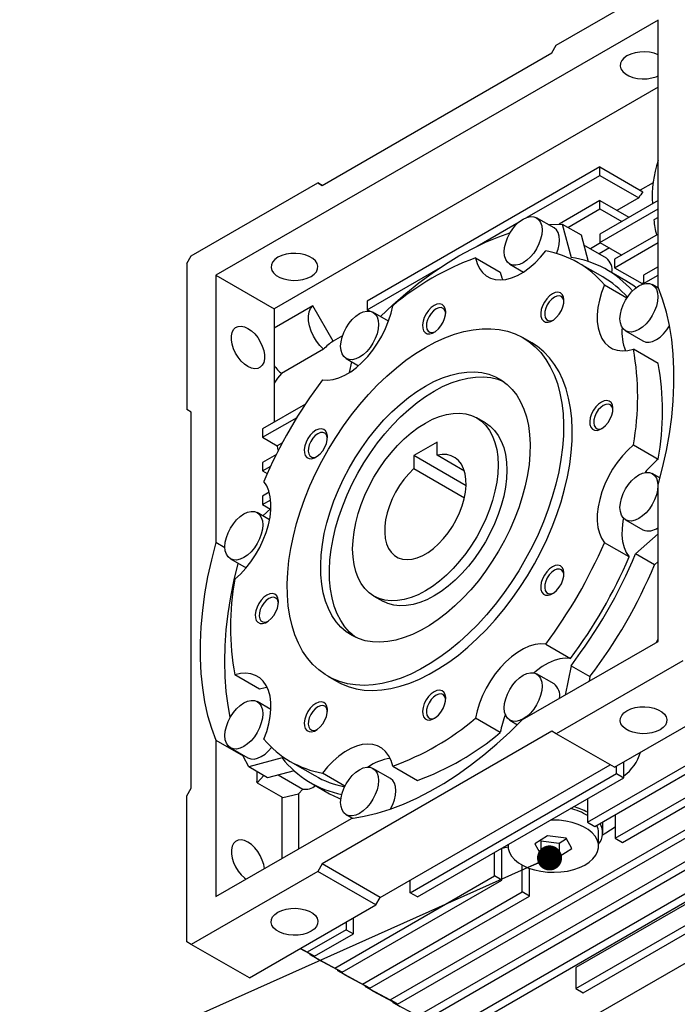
# Model space of a CAD drawing. Header units: millimetres. Extents: x 38 to 1638, y 38 to 1257.
# Tile 9 of 11: x 1340 to 1500, y 898 to 1137. Entities that reach past the tile are written whole.
import ezdxf

# ---------------------------------------------------------------- set-up
doc = ezdxf.new("R2010")
doc.units = ezdxf.units.MM
doc.header["$LTSCALE"] = 6
doc.linetypes.add('SLD-Solid', pattern=[0])
doc.layers.add('TEXT', color=140, linetype='SLD-Solid', lineweight=25)
doc.styles.get("Standard").update_dxf_attribs({"font": 'VERDANA.TTF'})
doc.dimstyles.new('SLDDIMSTYLE0', dxfattribs={"dimtxt": 0.18, "dimasz": 6.096, "dimexe": 0, "dimexo": 0.0625, "dimgap": 0, "dimtad": 0, "dimtih": 1, "dimtoh": 1, "dimdec": 0, "dimrnd": 1e-09, "dimzin": 0, "dimdsep": 46, "dimtxsty": 'Standard', "dimblk1": 'DOT', "dimblk2": 'DOT', "dimsah": 1, "dimcen": 0.09, "dimadec": 0, "dimazin": 0, "dimtfac": 6.096, "dimtdec": 0, "dimtofl": 0, "dimtmove": 0, "dimatfit": 3, "dimldrblk": 'DOT', "dimfxl": 0, "dimfrac": 2, "dimtolj": 1, "dimtzin": 0, "dimarcsym": 0})

# ---------------------------------------------------------------- blocks, each defined once
blk = doc.blocks.new('_Dot')
at = {"color": 0, "linetype": 'ByBlock', "lineweight": -2}
blk.add_line((-0.5, 0), (-1, 0), dxfattribs=at)
at = {"color": 0, "linetype": 'ByBlock', "const_width": 0.5}
blk.add_lwpolyline([(-0.25, 0, 1), (0.25, 0, 1)], format="xyb", close=True, dxfattribs=at)

msp = doc.modelspace()

# ---------------------------------------------------------------- linework, layer by layer
for p, q in [((1470.703, 1130.818), (1501.462, 1148.575)), ((1495.451, 1136.94), (1387.971, 1074.893)), ((1495.451, 1071.969), (1495.451, 1136.94)), ((1469.642, 1128.981), (1470.703, 1130.818)), ((1413.78, 1096.733), (1469.642, 1128.981)), ((1495.451, 1120.612), (1402.113, 1066.729)), ((1481.309, 1101.22), (1424.741, 1068.563)), ((1481.309, 1099.178), (1481.309, 1101.22)), ((1481.309, 1101.22), (1491.762, 1095.186)), ((1463.651, 1088.985), (1481.309, 1099.178)), ((1481.309, 1099.178), (1490.74, 1093.734)), ((1381.961, 1079.589), (1412.72, 1097.345)), ((1412.72, 1097.345), (1413.78, 1096.733)), ((1413.781, 1096.733), (1412.72, 1097.345)), ((1494.244, 1097.389), (1491.095, 1095.571)), ((1481.309, 1093.054), (1471.381, 1087.323)), ((1481.309, 1091.013), (1481.309, 1093.054)), ((1481.309, 1093.054), (1488.381, 1088.972)), ((1495.451, 1093.053), (1481.309, 1084.889)), ((1490.74, 1093.734), (1485.435, 1090.672)), ((1473.534, 1086.524), (1481.309, 1091.013)), ((1481.309, 1091.013), (1486.613, 1087.951)), ((1481.309, 1082.847), (1495.451, 1091.012)), ((1451.485, 1081.961), (1461.67, 1087.841)), ((1470.153, 1086.41), (1465.911, 1088.859)), ((1472.124, 1087.338), (1474.294, 1079.239)), ((1472.124, 1087.338), (1476.72, 1084.685)), ((1495.451, 1088.956), (1494.403, 1088.351)), ((1476.72, 1084.685), (1478.445, 1078.246)), ((1481.309, 1084.889), (1481.309, 1082.847)), ((1495.451, 1084.888), (1484.845, 1078.764)), ((1482.881, 1079.063), (1477.375, 1082.241)), ((1481.474, 1082.752), (1478.982, 1081.313)), ((1481.309, 1082.847), (1486.613, 1079.785)), ((1484.845, 1076.723), (1495.451, 1082.846)), ((1483.607, 1081.521), (1481.114, 1080.082)), ((1380.9, 1077.751), (1381.961, 1079.589)), ((1380.9, 1077.751), (1380.9, 1042.232)), ((1451.075, 1079.098), (1457.086, 1075.628)), ((1459.411, 1077.601), (1462.75, 1075.673)), ((1482.012, 1074.475), (1476.001, 1077.945)), ((1484.845, 1078.764), (1484.845, 1076.723)), ((1387.971, 1074.893), (1387.971, 1009.922)), ((1387.971, 1074.893), (1402.113, 1066.729)), ((1424.741, 1066.522), (1442.544, 1076.8)), ((1487.608, 1073.554), (1483.012, 1076.207)), ((1484.845, 1076.723), (1491.562, 1072.845)), ((1495.451, 1076.926), (1491.916, 1074.885)), ((1491.916, 1072.844), (1495.451, 1074.885)), ((1491.916, 1074.885), (1491.916, 1072.844)), ((1482.393, 1072.563), (1487.869, 1069.402)), ((1491.916, 1073.049), (1491.562, 1072.845)), ((1491.916, 1072.844), (1491.986, 1072.803)), ((1495.543, 1071.748), (1494.038, 1072.617)), ((1424.741, 1068.563), (1424.741, 1066.522)), ((1411.505, 1067.48), (1402.113, 1062.058)), ((1402.113, 1066.729), (1402.113, 1039.17)), ((1416.486, 1058.853), (1411.505, 1067.48)), ((1425.353, 1066.169), (1424.741, 1066.522)), ((1429.922, 1063.709), (1426.133, 1065.896)), ((1487.538, 1061.358), (1491.781, 1058.909)), ((1418.732, 1060.149), (1416.486, 1058.853)), ((1464.752, 1058.459), (1462.631, 1059.684)), ((1414.124, 1056.9), (1403.871, 1050.981)), ((1495.477, 1053.458), (1489.466, 1056.928)), ((1419.633, 1054.637), (1422.65, 1052.896)), ((1420.453, 1051.251), (1420.986, 1053.856)), ((1381.961, 1041.619), (1380.9, 1042.232)), ((1381.961, 950.167), (1381.961, 1041.619)), ((1409.726, 1043.565), (1399.285, 1037.537)), ((1399.285, 1035.496), (1407.675, 1040.339)), ((1453.503, 1038.973), (1451.382, 1040.197)), ((1399.285, 1037.537), (1399.285, 1035.496)), ((1399.285, 1035.496), (1402.859, 1033.433)), ((1404.131, 1034.167), (1402.859, 1033.433)), ((1441.711, 1034.305), (1436.054, 1031.04)), ((1441.711, 1031.134), (1441.711, 1034.305)), ((1489.466, 1033.668), (1495.477, 1030.199)), ((1402.652, 1031.316), (1399.285, 1029.372)), ((1399.285, 1029.372), (1399.285, 1027.33)), ((1436.054, 1031.04), (1436.054, 1027.868)), ((1448.771, 1023.699), (1436.054, 1031.04)), ((1448.369, 1027.291), (1441.711, 1031.134)), ((1399.285, 1027.33), (1401.276, 1028.48)), ((1399.285, 1027.33), (1400.442, 1026.663)), ((1436.054, 1027.868), (1448.37, 1020.759)), ((1495.914, 1025.599), (1494.038, 1026.683)), ((1495.451, 985.88), (1495.451, 1023.904)), ((1400.925, 1022.153), (1399.285, 1021.206)), ((1399.285, 1021.206), (1399.285, 1019.165)), ((1399.285, 1019.165), (1401.281, 1020.318)), ((1399.285, 1019.165), (1401.22, 1018.048)), ((1399.359, 1016.397), (1401.348, 1018.161)), ((1401.022, 1015.437), (1398.005, 1017.178)), ((1487.538, 1015.424), (1491.781, 1012.975)), ((1495.451, 1011.999), (1490.001, 1007.166)), ((1390.164, 1008.656), (1387.971, 1009.922)), ((1488.404, 1006.398), (1482.393, 1009.867)), ((1391.506, 1005.92), (1395.295, 1003.732)), ((1494.597, 1004.513), (1490.001, 1007.166)), ((1495.451, 1005.27), (1494.597, 1004.513)), ((1426.384, 996.895), (1428.505, 995.67)), ((1462.523, 966.871), (1495.451, 985.88)), ((1468.15, 985.198), (1474.161, 981.728)), ((1501.462, 981.184), (1470.703, 963.427)), ((1474.294, 979.961), (1472.833, 972.823)), ((1474.294, 979.961), (1478.89, 977.307)), ((1398.552, 974.245), (1392.542, 977.715)), ((1415.135, 977.409), (1417.256, 976.184)), ((1470.153, 975.516), (1465.911, 977.965)), ((1478.89, 977.307), (1478.661, 976.187)), ((1484.845, 955.263), (1515.604, 973.02)), ((1401.344, 969.317), (1398.005, 971.244)), ((1457.086, 963.704), (1451.075, 967.173)), ((1459.411, 966.706), (1461.287, 965.623)), ((1469.642, 964.04), (1413.78, 931.792)), ((1470.703, 963.427), (1469.642, 964.04)), ((1484.845, 955.263), (1470.703, 963.427)), ((1478.304, 941.895), (1517.086, 964.284)), ((1480.072, 940.875), (1518.854, 963.263)), ((1387.971, 961.857), (1387.971, 923.833)), ((1387.971, 961.857), (1394.554, 958.057)), ((1391.506, 959.986), (1395.749, 957.536)), ((1485.021, 938.017), (1523.804, 960.406)), ((1486.789, 936.997), (1525.572, 959.385)), ((1404.028, 957.535), (1395.93, 955.366)), ((1400.526, 952.713), (1395.93, 955.366)), ((1406.007, 956.698), (1412.017, 953.228)), ((1427.923, 923.628), (1483.784, 955.876)), ((1430.329, 898.688), (1530.521, 956.528)), ((1430.933, 955.545), (1436.943, 952.076)), ((1432.097, 897.668), (1532.289, 955.507)), ((1485.375, 953.733), (1485.375, 955.569)), ((1487.143, 952.712), (1487.143, 956.59)), ((1397.871, 954.246), (1397.871, 951.828)), ((1399.627, 953.231), (1398.009, 951.523)), ((1406.962, 954.437), (1400.526, 952.713)), ((1403.107, 953.404), (1409.095, 949.947)), ((1419.333, 950.695), (1413.858, 953.856)), ((1430.375, 952.552), (1426.133, 955.001)), ((1435.17, 924.75), (1485.375, 953.733)), ((1485.375, 953.733), (1487.143, 952.712)), ((1398.009, 951.523), (1397.871, 951.828)), ((1398.009, 951.523), (1404.27, 947.908)), ((1411.017, 951.496), (1415.614, 948.843)), ((1436.938, 923.73), (1487.143, 952.712)), ((1437.047, 894.81), (1537.239, 952.65)), ((1438.815, 893.79), (1539.007, 951.629)), ((1380.9, 948.33), (1381.961, 950.167)), ((1380.9, 912.81), (1380.9, 948.33)), ((1403.994, 948.067), (1403.994, 933.083)), ((1404.27, 947.908), (1408.01, 948.802)), ((1409.095, 949.947), (1408.01, 948.802)), ((1408.01, 948.802), (1408.01, 935.401)), ((1443.764, 890.932), (1543.956, 948.772)), ((1445.532, 889.912), (1545.724, 947.751)), ((1478.304, 947.61), (1478.304, 941.895)), ((1419.633, 943.743), (1421.138, 942.874)), ((1485.021, 943.732), (1485.021, 938.017)), ((1387.971, 923.833), (1420.9, 942.842)), ((1478.304, 941.895), (1480.072, 940.875)), ((1481.995, 939.345), (1481.995, 941.985)), ((1468.556, 938.612), (1465.475, 936.626)), ((1473.077, 938.065), (1468.556, 938.612)), ((1480.995, 936.079), (1480.995, 939.345)), ((1458.995, 936.463), (1458.995, 936.079)), ((1465.475, 936.626), (1466.914, 934.092)), ((1466.833, 937.501), (1466.914, 937.358)), ((1466.914, 937.358), (1471.435, 936.811)), ((1466.914, 937.358), (1466.914, 934.092)), ((1471.435, 936.811), (1473.158, 937.922)), ((1471.435, 936.811), (1471.435, 933.545)), ((1474.516, 935.531), (1473.077, 938.065)), ((1485.021, 938.017), (1486.789, 936.997)), ((1455.677, 928.833), (1455.677, 934.547)), ((1457.444, 935.588), (1459, 935.889)), ((1457.444, 927.812), (1457.444, 935.568)), ((1466.914, 934.092), (1471.435, 933.545)), ((1471.435, 933.545), (1474.516, 935.531)), ((1525.68, 935.569), (1475.476, 906.586)), ((1413.78, 931.792), (1412.72, 929.955)), ((1427.923, 923.628), (1413.78, 931.792)), ((1462.394, 924.955), (1462.394, 931.488)), ((1412.72, 929.955), (1381.961, 912.198)), ((1426.862, 921.79), (1412.72, 929.955)), ((1416.894, 906.444), (1455.677, 928.833)), ((1457.444, 927.812), (1455.677, 928.833)), ((1464.162, 923.934), (1464.162, 930.695)), ((1475.476, 901.483), (1525.68, 930.465)), ((1477.243, 900.462), (1527.448, 929.445)), ((1418.662, 905.423), (1457.444, 927.812)), ((1435.17, 924.75), (1435.17, 927.812)), ((1478.834, 894.237), (1534.696, 926.485)), ((1423.612, 902.566), (1462.394, 924.955)), ((1436.938, 923.73), (1435.17, 924.75)), ((1464.162, 923.934), (1462.394, 924.955)), ((1396.103, 904.034), (1426.862, 921.79)), ((1425.379, 901.545), (1464.162, 923.934)), ((1426.862, 921.79), (1427.923, 923.628)), ((1419.614, 917.606), (1419.614, 915.77)), ((1421.382, 914.749), (1421.382, 918.627)), ((1419.614, 915.77), (1410.177, 910.322)), ((1411.944, 909.301), (1421.382, 914.749)), ((1419.614, 915.77), (1421.382, 914.749)), ((1381.961, 912.198), (1380.9, 912.81)), ((1396.103, 904.034), (1381.961, 912.198)), ((1408.467, 911.172), (1411.944, 909.301)), ((1410.177, 910.322), (1408.53, 911.208)), ((1411.944, 909.301), (1410.177, 910.322)), ((1410.822, 909.905), (1410.828, 909.707)), ((1410.828, 909.707), (1416.894, 906.444)), ((1412.595, 908.686), (1410.828, 909.707)), ((1412.595, 908.686), (1418.662, 905.423)), ((1418.662, 905.423), (1416.894, 906.444)), ((1417.539, 906.027), (1417.545, 905.829)), ((1417.545, 905.829), (1423.612, 902.566)), ((1419.313, 904.808), (1417.545, 905.829)), ((1475.476, 906.586), (1475.476, 901.483)), ((1419.313, 904.808), (1425.379, 901.545)), ((1425.379, 901.545), (1423.612, 902.566)), ((1424.257, 902.149), (1424.263, 901.951)), ((1424.263, 901.951), (1430.329, 898.688)), ((1426.03, 900.93), (1424.263, 901.951)), ((1426.03, 900.93), (1432.097, 897.668)), ((1475.476, 901.483), (1477.243, 900.462)), ((1432.097, 897.668), (1430.329, 898.688)), ((1430.974, 898.271), (1430.98, 898.073)), ((1430.98, 898.073), (1437.047, 894.81)), ((1432.748, 897.053), (1430.98, 898.073))]:
    msp.add_line(p, q)
at = {"flags": 128}
for points in [[(1495.451, 1128.492), (1494.499, 1128.845), (1493.388, 1129.091), (1492.214, 1129.199), (1491.026, 1129.163), (1489.877, 1128.985), (1488.817, 1128.673), (1487.892, 1128.241), (1487.144, 1127.707), (1486.604, 1127.096), (1486.296, 1126.432), (1486.234, 1125.746), (1486.42, 1125.068), (1486.846, 1124.427), (1487.494, 1123.851), (1488.335, 1123.366), (1489.333, 1122.992), (1490.443, 1122.746), (1491.618, 1122.638), (1492.806, 1122.674), (1493.955, 1122.852), (1495.015, 1123.164), (1495.451, 1123.345)], [(1462.661, 1088.538), (1463.557, 1088.953), (1464.42, 1089.149), (1465.214, 1089.117), (1465.911, 1088.859), (1466.482, 1088.385), (1466.907, 1087.713), (1467.169, 1086.868), (1467.257, 1085.883), (1467.169, 1084.797), (1466.907, 1083.65), (1466.482, 1082.488), (1465.911, 1081.353), (1465.214, 1080.291), (1464.42, 1079.342), (1463.557, 1078.542), (1462.661, 1077.923), (1461.764, 1077.507), (1460.902, 1077.311), (1460.107, 1077.343), (1459.411, 1077.601), (1458.839, 1078.075), (1458.414, 1078.748), (1458.153, 1079.592), (1458.065, 1080.577), (1458.153, 1081.663), (1458.414, 1082.81), (1458.839, 1083.973), (1459.411, 1085.107), (1460.107, 1086.169), (1460.902, 1087.118), (1461.764, 1087.918), (1462.661, 1088.538)], [(1468.853, 1087.161), (1469.167, 1087.19), (1472.124, 1087.338)], [(1427.992, 1064.823), (1430.982, 1067.667), (1434.125, 1070.435), (1437.31, 1073.019), (1440.527, 1075.41), (1443.766, 1077.601), (1447.014, 1079.583), (1450.263, 1081.352), (1453.501, 1082.9), (1456.719, 1084.223), (1459.45, 1085.175)], [(1470.781, 1080.17), (1471.15, 1081.201), (1471.411, 1082.348), (1471.5, 1083.434), (1471.411, 1084.419), (1471.15, 1085.263), (1470.725, 1085.936), (1470.153, 1086.41), (1470.153, 1086.41)], [(1411.086, 1074.611), (1411.835, 1075.145), (1412.375, 1075.757), (1412.683, 1076.42), (1412.745, 1077.106), (1412.559, 1077.784), (1412.133, 1078.425), (1411.485, 1079.001), (1410.644, 1079.487), (1409.646, 1079.861), (1408.536, 1080.107), (1407.361, 1080.214), (1406.173, 1080.178), (1405.024, 1080), (1403.964, 1079.689), (1403.039, 1079.257), (1402.291, 1078.723), (1401.751, 1078.111), (1401.443, 1077.448), (1401.381, 1076.762), (1401.567, 1076.084), (1401.993, 1075.443), (1402.641, 1074.867), (1403.482, 1074.381), (1404.48, 1074.007), (1405.59, 1073.761), (1406.765, 1073.654), (1407.953, 1073.69), (1409.102, 1073.867), (1410.162, 1074.179), (1411.086, 1074.611)], [(1451.075, 1079.098), (1451.482, 1077.736), (1452.061, 1076.547), (1452.803, 1075.548), (1453.695, 1074.758), (1454.725, 1074.188), (1455.874, 1073.848), (1457.124, 1073.742), (1458.456, 1073.874), (1459.846, 1074.241), (1461.273, 1074.836), (1462.714, 1075.651), (1464.145, 1076.671), (1465.543, 1077.881), (1466.886, 1079.261), (1468.15, 1080.788)], [(1457.086, 1075.628), (1457.492, 1074.266), (1457.702, 1073.771)], [(1482.393, 1072.563), (1481.703, 1070.704), (1481.18, 1068.851), (1480.831, 1067.036), (1480.662, 1065.286), (1480.677, 1063.631), (1480.875, 1062.097), (1481.253, 1060.709), (1481.804, 1059.49), (1482.521, 1058.46), (1483.39, 1057.635), (1484.398, 1057.028), (1485.529, 1056.65), (1486.764, 1056.506), (1488.084, 1056.599), (1489.466, 1056.928)], [(1490.788, 1072.295), (1491.685, 1072.71), (1492.547, 1072.906), (1493.342, 1072.874), (1494.038, 1072.616), (1494.61, 1072.142), (1495.034, 1071.47), (1495.296, 1070.625), (1495.384, 1069.641), (1495.296, 1068.554), (1495.034, 1067.408), (1494.61, 1066.245), (1494.038, 1065.111), (1493.342, 1064.048), (1492.547, 1063.099), (1491.685, 1062.299), (1490.788, 1061.68), (1489.891, 1061.264), (1489.029, 1061.068), (1488.235, 1061.1), (1487.538, 1061.358), (1486.966, 1061.832), (1486.542, 1062.505), (1486.28, 1063.35), (1486.192, 1064.334), (1486.28, 1065.42), (1486.542, 1066.567), (1486.966, 1067.73), (1487.538, 1068.864), (1488.235, 1069.926), (1489.029, 1070.875), (1489.891, 1071.675), (1490.788, 1072.295)], [(1490.142, 1071.869), (1489.535, 1072.316), (1487.611, 1073.552), (1487.608, 1073.554)], [(1469.754, 1070.384), (1469.051, 1069.876), (1468.391, 1069.194), (1467.818, 1068.381), (1467.366, 1067.49), (1467.064, 1066.574), (1466.931, 1065.694), (1466.976, 1064.902), (1467.195, 1064.25), (1467.575, 1063.778), (1468.092, 1063.516), (1468.713, 1063.48), (1469.4, 1063.673), (1470.109, 1064.082), (1470.795, 1064.682), (1471.417, 1065.435), (1471.933, 1066.294), (1472.313, 1067.205), (1472.532, 1068.11), (1472.577, 1068.953), (1472.444, 1069.68), (1472.142, 1070.247), (1471.69, 1070.617), (1471.117, 1070.767), (1470.457, 1070.688), (1469.754, 1070.384)], [(1495.451, 1023.904), (1496.547, 1028.101), (1497.465, 1032.262), (1498.204, 1036.373), (1498.759, 1040.421), (1499.131, 1044.394), (1499.317, 1048.277), (1499.317, 1052.06), (1499.131, 1055.729), (1498.759, 1059.272), (1498.204, 1062.678), (1497.465, 1065.937), (1496.547, 1069.037), (1495.451, 1071.969)], [(1441.004, 1067.539), (1440.301, 1067.03), (1439.641, 1066.348), (1439.068, 1065.536), (1438.616, 1064.644), (1438.314, 1063.729), (1438.181, 1062.848), (1438.226, 1062.057), (1438.445, 1061.405), (1438.825, 1060.933), (1439.342, 1060.671), (1439.963, 1060.635), (1440.65, 1060.828), (1441.359, 1061.237), (1442.045, 1061.837), (1442.667, 1062.59), (1443.183, 1063.449), (1443.563, 1064.359), (1443.782, 1065.265), (1443.827, 1066.107), (1443.694, 1066.835), (1443.392, 1067.401), (1442.94, 1067.771), (1442.367, 1067.921), (1441.707, 1067.842), (1441.004, 1067.539)], [(1470.232, 1069.556), (1469.598, 1069.089), (1469.011, 1068.456), (1468.515, 1067.703), (1468.146, 1066.886), (1467.931, 1066.066), (1467.888, 1065.303), (1468.018, 1064.655), (1468.312, 1064.169), (1468.749, 1063.881), (1469.296, 1063.812), (1469.912, 1063.969), (1470.005, 1064.009)], [(1472.571, 1068.456), (1472.533, 1068.722), (1472.319, 1069.295), (1471.95, 1069.686), (1471.453, 1069.866), (1470.866, 1069.821), (1470.232, 1069.556)], [(1414.124, 1056.9), (1413.208, 1057.825), (1412.376, 1058.901), (1411.663, 1060.086), (1411.095, 1061.335), (1410.695, 1062.597), (1410.478, 1063.824), (1410.454, 1064.968), (1410.623, 1065.984), (1410.978, 1066.832), (1411.505, 1067.48)], [(1413.858, 1049.445), (1415.123, 1049.378), (1416.465, 1049.549), (1417.863, 1049.953), (1419.294, 1050.585), (1420.735, 1051.434), (1422.162, 1052.486), (1423.553, 1053.725), (1424.884, 1055.13), (1426.134, 1056.679), (1427.283, 1058.346), (1428.313, 1060.105), (1429.206, 1061.926), (1429.947, 1063.781), (1430.526, 1065.639), (1430.933, 1067.47)], [(1422.883, 1065.574), (1423.78, 1065.99), (1424.642, 1066.186), (1425.436, 1066.154), (1426.133, 1065.896), (1426.704, 1065.422), (1427.129, 1064.749), (1427.391, 1063.905), (1427.479, 1062.92), (1427.391, 1061.834), (1427.129, 1060.687), (1426.704, 1059.524), (1426.133, 1058.39), (1425.436, 1057.328), (1424.642, 1056.379), (1423.78, 1055.579), (1422.883, 1054.959), (1421.986, 1054.544), (1421.124, 1054.348), (1420.329, 1054.38), (1419.633, 1054.638), (1419.061, 1055.112), (1418.637, 1055.784), (1418.375, 1056.629), (1418.287, 1057.613), (1418.375, 1058.7), (1418.637, 1059.847), (1419.061, 1061.009), (1419.633, 1062.144), (1420.329, 1063.206), (1421.124, 1064.155), (1421.986, 1064.955), (1422.883, 1065.574)], [(1441.482, 1066.71), (1440.848, 1066.244), (1440.261, 1065.61), (1439.765, 1064.857), (1439.396, 1064.041), (1439.181, 1063.22), (1439.138, 1062.458), (1439.268, 1061.809), (1439.562, 1061.323), (1439.999, 1061.035), (1440.546, 1060.967), (1441.162, 1061.123), (1441.255, 1061.164)], [(1443.821, 1065.61), (1443.783, 1065.877), (1443.569, 1066.45), (1443.2, 1066.84), (1442.703, 1067.02), (1442.116, 1066.976), (1441.482, 1066.71)], [(1395.749, 1052.692), (1394.913, 1053.276), (1394.113, 1054.038), (1393.384, 1054.944), (1392.759, 1055.955), (1392.265, 1057.026), (1391.923, 1058.111), (1391.748, 1059.162), (1391.748, 1060.134), (1391.923, 1060.983), (1392.265, 1061.673), (1392.759, 1062.173), (1393.384, 1062.462), (1394.113, 1062.527), (1394.913, 1062.365), (1395.749, 1061.984), (1396.586, 1061.4), (1397.386, 1060.638), (1398.114, 1059.732), (1398.739, 1058.721), (1399.234, 1057.65), (1399.576, 1056.565), (1399.751, 1055.514), (1399.751, 1054.542), (1399.576, 1053.693), (1399.234, 1053.003), (1398.739, 1052.503), (1398.114, 1052.214), (1397.386, 1052.149), (1396.586, 1052.31), (1395.749, 1052.692)], [(1438.883, 1057.332), (1441.252, 1058.603), (1443.609, 1059.675), (1445.943, 1060.541), (1448.242, 1061.199), (1450.494, 1061.644), (1452.688, 1061.874), (1454.814, 1061.888), (1456.86, 1061.687), (1458.816, 1061.27), (1460.674, 1060.641), (1462.422, 1059.802), (1464.054, 1058.757), (1465.56, 1057.512), (1466.933, 1056.073), (1468.166, 1054.447), (1469.253, 1052.643), (1470.19, 1050.668), (1470.97, 1048.533), (1471.59, 1046.249), (1472.047, 1043.827), (1472.34, 1041.279), (1472.465, 1038.617), (1472.423, 1035.856), (1472.214, 1033.009), (1471.839, 1030.089), (1471.3, 1027.112), (1470.599, 1024.092), (1469.741, 1021.045), (1468.728, 1017.985), (1467.567, 1014.928), (1466.263, 1011.889), (1464.823, 1008.883), (1463.253, 1005.925), (1461.562, 1003.03), (1459.758, 1000.212), (1457.85, 997.486), (1455.847, 994.865), (1453.76, 992.362), (1451.599, 989.989), (1449.375, 987.758), (1447.098, 985.681), (1444.78, 983.767), (1442.433, 982.027), (1440.068, 980.469), (1437.697, 979.1), (1435.333, 977.928), (1432.985, 976.959), (1430.668, 976.196), (1428.391, 975.645), (1426.166, 975.307), (1424.005, 975.184), (1421.918, 975.278), (1419.916, 975.587), (1418.008, 976.11), (1416.203, 976.845), (1414.512, 977.787), (1412.943, 978.933), (1411.502, 980.276), (1410.198, 981.809), (1409.037, 983.526), (1408.025, 985.417), (1407.166, 987.473), (1406.465, 989.683), (1405.926, 992.038), (1405.551, 994.525), (1405.342, 997.131), (1405.3, 999.844), (1405.426, 1002.65), (1405.718, 1005.536), (1406.175, 1008.486), (1406.796, 1011.486), (1407.576, 1014.522), (1408.512, 1017.577), (1409.599, 1020.638), (1410.833, 1023.688), (1412.206, 1026.712), (1413.712, 1029.696), (1415.343, 1032.624), (1417.092, 1035.482), (1418.949, 1038.255), (1420.906, 1040.931), (1422.952, 1043.495), (1425.077, 1045.934), (1427.271, 1048.237), (1429.523, 1050.393), (1431.822, 1052.389), (1434.156, 1054.217), (1436.514, 1055.868), (1438.883, 1057.332)], [(1491.781, 1058.909), (1492.477, 1058.651), (1493.272, 1058.619), (1494.134, 1058.815), (1495.031, 1059.231), (1495.927, 1059.85), (1496.79, 1060.65), (1497.584, 1061.599), (1498.225, 1062.566)], [(1417.256, 976.184), (1418.325, 975.62), (1420.129, 974.886), (1422.037, 974.363), (1424.039, 974.053), (1426.127, 973.96), (1428.288, 974.082), (1430.512, 974.42), (1432.789, 974.972), (1435.107, 975.734), (1437.454, 976.704), (1439.819, 977.876), (1442.189, 979.244), (1444.554, 980.803), (1446.901, 982.543), (1449.219, 984.456), (1451.496, 986.534), (1453.72, 988.764), (1455.882, 991.137), (1457.969, 993.64), (1459.971, 996.262), (1461.879, 998.988), (1463.683, 1001.805), (1465.374, 1004.7), (1466.944, 1007.658), (1468.385, 1010.664), (1469.689, 1013.703), (1470.85, 1016.76), (1471.862, 1019.82), (1472.721, 1022.867), (1473.421, 1025.887), (1473.961, 1028.864), (1474.336, 1031.784), (1474.545, 1034.631), (1474.586, 1037.393), (1474.461, 1040.054), (1474.169, 1042.602), (1473.711, 1045.024), (1473.091, 1047.308), (1472.311, 1049.443), (1471.375, 1051.418), (1470.287, 1053.223), (1469.054, 1054.849), (1467.681, 1056.288), (1466.175, 1057.533), (1464.752, 1058.459)], [(1403.871, 1050.981), (1402.937, 1049.873), (1402.113, 1048.66)], [(1438.883, 1047.942), (1440.958, 1049.042), (1443.019, 1049.939), (1445.052, 1050.627), (1447.045, 1051.102), (1448.983, 1051.36), (1450.854, 1051.399), (1452.645, 1051.22), (1454.345, 1050.824), (1455.942, 1050.212), (1457.425, 1049.391), (1458.785, 1048.363), (1460.012, 1047.138), (1461.099, 1045.722), (1462.038, 1044.125), (1462.823, 1042.358), (1463.449, 1040.432), (1463.911, 1038.361), (1464.206, 1036.158), (1464.333, 1033.838), (1464.291, 1031.416), (1464.079, 1028.909), (1463.7, 1026.332), (1463.156, 1023.704), (1462.45, 1021.041), (1461.588, 1018.362), (1460.574, 1015.684), (1459.416, 1013.025), (1458.121, 1010.402), (1456.698, 1007.834), (1455.157, 1005.337), (1453.507, 1002.929), (1451.76, 1000.624), (1449.928, 998.438), (1448.021, 996.386), (1446.054, 994.482), (1444.04, 992.737), (1441.991, 991.165), (1439.921, 989.775), (1437.844, 988.576), (1435.775, 987.576), (1433.726, 986.783), (1431.711, 986.201), (1429.744, 985.835), (1427.838, 985.686), (1426.005, 985.755), (1424.258, 986.043), (1422.609, 986.548), (1421.067, 987.265), (1419.644, 988.19), (1418.35, 989.318), (1417.192, 990.64), (1416.178, 992.147), (1415.315, 993.83), (1414.609, 995.678), (1414.065, 997.678), (1413.686, 999.817), (1413.475, 1002.081), (1413.432, 1004.454), (1413.559, 1006.92), (1413.855, 1009.465), (1414.317, 1012.069), (1414.942, 1014.717), (1415.727, 1017.39), (1416.666, 1020.071), (1417.753, 1022.742), (1418.981, 1025.385), (1420.34, 1027.982), (1421.824, 1030.517), (1423.421, 1032.971), (1425.12, 1035.33), (1426.912, 1037.578), (1428.783, 1039.698), (1430.721, 1041.678), (1432.713, 1043.504), (1434.747, 1045.163), (1436.808, 1046.646), (1438.883, 1047.942)], [(1441.004, 1046.717), (1443.079, 1047.817), (1445.14, 1048.714), (1447.174, 1049.402), (1449.166, 1049.877), (1451.104, 1050.135), (1452.975, 1050.175), (1454.767, 1049.996), (1456.466, 1049.599), (1457.911, 1049.058)], [(1421.976, 986.81), (1421.766, 986.966), (1420.471, 988.093), (1419.313, 989.415), (1418.299, 990.923), (1417.437, 992.606), (1416.731, 994.454), (1416.186, 996.454), (1415.807, 998.592), (1415.596, 1000.856), (1415.554, 1003.229), (1415.681, 1005.696), (1415.976, 1008.24), (1416.438, 1010.845), (1417.064, 1013.492), (1417.849, 1016.166), (1418.788, 1018.846), (1419.874, 1021.517), (1421.102, 1024.16), (1422.462, 1026.757), (1423.945, 1029.292), (1425.542, 1031.747), (1427.242, 1034.106), (1429.033, 1036.353), (1430.904, 1038.473), (1432.842, 1040.453), (1434.835, 1042.279), (1436.868, 1043.939), (1438.929, 1045.421), (1441.004, 1046.717)], [(1481.663, 1044.06), (1480.959, 1043.551), (1480.3, 1042.869), (1479.727, 1042.057), (1479.275, 1041.165), (1478.973, 1040.25), (1478.84, 1039.369), (1478.884, 1038.577), (1479.103, 1037.925), (1479.483, 1037.453), (1480, 1037.191), (1480.621, 1037.155), (1481.308, 1037.348), (1482.017, 1037.758), (1482.704, 1038.358), (1483.325, 1039.111), (1483.842, 1039.97), (1484.222, 1040.88), (1484.441, 1041.785), (1484.486, 1042.628), (1484.353, 1043.356), (1484.051, 1043.922), (1483.599, 1044.292), (1483.025, 1044.442), (1482.366, 1044.363), (1481.663, 1044.06)], [(1421.205, 1008.341), (1421.29, 1010.391), (1421.545, 1012.52), (1421.966, 1014.706), (1422.551, 1016.93), (1423.292, 1019.169), (1424.184, 1021.402), (1425.218, 1023.608), (1426.383, 1025.765), (1427.668, 1027.852), (1429.062, 1029.85), (1430.55, 1031.739), (1432.118, 1033.501), (1433.751, 1035.118), (1435.434, 1036.577), (1437.15, 1037.861), (1438.883, 1038.96), (1440.615, 1039.862), (1442.331, 1040.558), (1444.014, 1041.043), (1445.648, 1041.311), (1447.216, 1041.36), (1448.704, 1041.189), (1450.097, 1040.8), (1451.383, 1040.197), (1452.548, 1039.385), (1453.581, 1038.373), (1454.473, 1037.169), (1455.215, 1035.786), (1455.799, 1034.238), (1456.221, 1032.538), (1456.475, 1030.703), (1456.56, 1028.751), (1456.475, 1026.701), (1456.221, 1024.573), (1455.799, 1022.386), (1455.215, 1020.163), (1454.473, 1017.923), (1453.581, 1015.69), (1452.548, 1013.485), (1451.383, 1011.328), (1450.097, 1009.24), (1448.704, 1007.243), (1447.216, 1005.354), (1445.648, 1003.592), (1444.014, 1001.974), (1442.331, 1000.516), (1440.615, 999.231), (1438.883, 998.133), (1437.15, 997.231), (1435.434, 996.534), (1433.751, 996.049), (1432.118, 995.781), (1430.55, 995.732), (1429.062, 995.903), (1427.668, 996.292), (1426.383, 996.896), (1425.218, 997.707), (1424.184, 998.72), (1423.292, 999.923), (1422.551, 1001.306), (1421.966, 1002.855), (1421.545, 1004.555), (1421.29, 1006.389), (1421.205, 1008.341)], [(1482.141, 1043.231), (1481.507, 1042.764), (1480.92, 1042.131), (1480.424, 1041.378), (1480.054, 1040.561), (1479.84, 1039.741), (1479.796, 1038.979), (1479.927, 1038.33), (1480.221, 1037.844), (1480.658, 1037.556), (1481.205, 1037.488), (1481.821, 1037.644), (1481.913, 1037.685)], [(1484.48, 1042.131), (1484.442, 1042.398), (1484.228, 1042.97), (1483.859, 1043.361), (1483.362, 1043.541), (1482.775, 1043.496), (1482.141, 1043.231)], [(1453.503, 1038.973), (1453.504, 1038.972), (1454.669, 1038.16), (1455.703, 1037.148), (1456.594, 1035.945), (1457.336, 1034.562), (1457.921, 1033.013), (1458.342, 1031.313), (1458.597, 1029.478), (1458.682, 1027.527), (1458.597, 1025.477), (1458.342, 1023.348), (1457.921, 1021.162), (1457.336, 1018.938), (1456.594, 1016.699), (1455.703, 1014.466), (1454.669, 1012.26), (1453.504, 1010.103), (1452.219, 1008.016), (1450.825, 1006.018), (1449.337, 1004.129), (1447.769, 1002.367), (1446.136, 1000.749), (1444.453, 999.291), (1442.737, 998.007), (1441.004, 996.908)], [(1412.254, 1037.19), (1411.551, 1036.682), (1410.891, 1036), (1410.318, 1035.187), (1409.866, 1034.296), (1409.564, 1033.38), (1409.431, 1032.5), (1409.476, 1031.708), (1409.695, 1031.056), (1410.075, 1030.584), (1410.592, 1030.322), (1411.213, 1030.286), (1411.9, 1030.479), (1412.609, 1030.888), (1413.295, 1031.488), (1413.917, 1032.241), (1414.433, 1033.1), (1414.813, 1034.011), (1415.032, 1034.916), (1415.077, 1035.759), (1414.944, 1036.486), (1414.642, 1037.053), (1414.19, 1037.423), (1413.617, 1037.573), (1412.957, 1037.494), (1412.254, 1037.19)], [(1415.071, 1035.261), (1415.033, 1035.528), (1414.819, 1036.101), (1414.45, 1036.492), (1413.953, 1036.671), (1413.366, 1036.627), (1412.732, 1036.362)], [(1412.732, 1036.362), (1412.098, 1035.895), (1411.511, 1035.262), (1411.015, 1034.509), (1410.646, 1033.692), (1410.431, 1032.872), (1410.388, 1032.109), (1410.518, 1031.461), (1410.812, 1030.975), (1411.249, 1030.687), (1411.796, 1030.618), (1412.412, 1030.775), (1412.505, 1030.815)], [(1402.859, 1033.433), (1402.961, 1032.756), (1403.064, 1032.129)], [(1489.466, 1033.668), (1488.084, 1032.401), (1486.764, 1030.971), (1485.529, 1029.401), (1484.398, 1027.717), (1483.39, 1025.946), (1482.521, 1024.117), (1481.804, 1022.26), (1481.253, 1020.405), (1480.875, 1018.581), (1480.677, 1016.818), (1480.662, 1015.146), (1480.831, 1013.591), (1481.18, 1012.178), (1481.703, 1010.93), (1482.393, 1009.867)], [(1436.054, 1027.868), (1434.824, 1026.63), (1433.666, 1025.25), (1432.599, 1023.752), (1431.643, 1022.163), (1430.813, 1020.51), (1430.126, 1018.822), (1429.592, 1017.13), (1429.222, 1015.463), (1429.021, 1013.849), (1428.993, 1012.319), (1429.14, 1010.897), (1429.457, 1009.61), (1429.94, 1008.48), (1430.58, 1007.527), (1431.366, 1006.768), (1432.284, 1006.215), (1433.318, 1005.879), (1434.45, 1005.766), (1435.66, 1005.877), (1436.926, 1006.211), (1438.227, 1006.761), (1439.539, 1007.519), (1440.839, 1008.47), (1442.106, 1009.598), (1443.315, 1010.883), (1444.447, 1012.304), (1445.481, 1013.833), (1446.399, 1015.446), (1447.185, 1017.113), (1447.825, 1018.805), (1448.308, 1020.493), (1448.626, 1022.146), (1448.772, 1023.736), (1448.745, 1025.235), (1448.544, 1026.617), (1448.173, 1027.857), (1447.64, 1028.933), (1446.952, 1029.827), (1446.123, 1030.522), (1445.166, 1031.007), (1444.1, 1031.273), (1442.941, 1031.316), (1441.711, 1031.134)], [(1490.788, 1026.361), (1491.685, 1026.776), (1492.547, 1026.972), (1493.342, 1026.94), (1494.038, 1026.682), (1494.61, 1026.208), (1495.034, 1025.536), (1495.296, 1024.691), (1495.384, 1023.707), (1495.296, 1022.62), (1495.034, 1021.473), (1494.61, 1020.311), (1494.038, 1019.176), (1493.342, 1018.114), (1492.547, 1017.165), (1491.685, 1016.365), (1490.788, 1015.746), (1489.891, 1015.33), (1489.029, 1015.134), (1488.235, 1015.166), (1487.538, 1015.424), (1486.966, 1015.898), (1486.542, 1016.571), (1486.28, 1017.415), (1486.192, 1018.4), (1486.28, 1019.486), (1486.542, 1020.633), (1486.966, 1021.796), (1487.538, 1022.93), (1488.235, 1023.992), (1489.029, 1024.941), (1489.891, 1025.741), (1490.788, 1026.361)], [(1392.542, 1000.975), (1393.924, 1002.242), (1395.244, 1003.673), (1396.479, 1005.242), (1397.61, 1006.926), (1398.618, 1008.697), (1399.488, 1010.526), (1400.204, 1012.383), (1400.755, 1014.239), (1401.133, 1016.062), (1401.331, 1017.825), (1401.346, 1019.497), (1401.177, 1021.053), (1400.829, 1022.466), (1400.305, 1023.713), (1399.615, 1024.776)], [(1394.756, 1016.857), (1395.652, 1017.272), (1396.515, 1017.468), (1397.309, 1017.436), (1398.006, 1017.178), (1398.577, 1016.704), (1399.002, 1016.031), (1399.264, 1015.187), (1399.352, 1014.202), (1399.264, 1013.116), (1399.002, 1011.969), (1398.577, 1010.806), (1398.006, 1009.672), (1397.309, 1008.61), (1396.515, 1007.661), (1395.652, 1006.861), (1394.756, 1006.241), (1393.859, 1005.826), (1392.997, 1005.63), (1392.202, 1005.662), (1391.506, 1005.92), (1390.934, 1006.394), (1390.509, 1007.067), (1390.248, 1007.911), (1390.159, 1008.896), (1390.248, 1009.982), (1390.509, 1011.129), (1390.934, 1012.292), (1391.506, 1013.426), (1392.202, 1014.488), (1392.997, 1015.437), (1393.859, 1016.237), (1394.756, 1016.857)], [(1487.017, 1015.842), (1486.886, 1015.111), (1486.688, 1013.349), (1486.673, 1011.676), (1486.841, 1010.121), (1487.19, 1008.708), (1487.714, 1007.46), (1488.404, 1006.398)], [(1387.971, 1009.922), (1386.875, 1005.726), (1385.957, 1001.565), (1385.219, 997.454), (1384.663, 993.405), (1384.291, 989.433), (1384.105, 985.549), (1384.105, 981.767), (1384.291, 978.098), (1384.663, 974.555), (1385.219, 971.148), (1385.957, 967.89), (1386.875, 964.789), (1387.971, 961.857)], [(1391.467, 967.425), (1390.926, 970.267), (1390.463, 973.715), (1390.185, 977.293), (1390.092, 980.991), (1390.185, 984.797), (1390.463, 988.696), (1390.926, 992.678), (1391.571, 996.729), (1392.397, 1000.836), (1393.365, 1004.847)], [(1469.754, 1003.985), (1469.051, 1003.477), (1468.391, 1002.795), (1467.818, 1001.982), (1467.366, 1001.091), (1467.064, 1000.176), (1466.931, 999.295), (1466.976, 998.503), (1467.195, 997.851), (1467.575, 997.379), (1468.092, 997.117), (1468.713, 997.081), (1469.4, 997.274), (1470.109, 997.683), (1470.795, 998.283), (1471.417, 999.037), (1471.933, 999.895), (1472.313, 1000.806), (1472.532, 1001.711), (1472.577, 1002.554), (1472.444, 1003.281), (1472.142, 1003.848), (1471.69, 1004.218), (1471.117, 1004.368), (1470.457, 1004.289), (1469.754, 1003.985)], [(1470.232, 1003.157), (1469.598, 1002.69), (1469.011, 1002.057), (1468.515, 1001.304), (1468.146, 1000.487), (1467.931, 999.667), (1467.888, 998.904), (1468.018, 998.256), (1468.312, 997.77), (1468.749, 997.482), (1469.296, 997.413), (1469.912, 997.57), (1470.005, 997.611)], [(1472.571, 1002.057), (1472.533, 1002.323), (1472.319, 1002.896), (1471.95, 1003.287), (1471.453, 1003.467), (1470.866, 1003.422), (1470.232, 1003.157)], [(1400.345, 997.116), (1399.642, 996.607), (1398.983, 995.925), (1398.409, 995.113), (1397.957, 994.221), (1397.655, 993.306), (1397.523, 992.425), (1397.567, 991.634), (1397.786, 990.982), (1398.166, 990.51), (1398.683, 990.248), (1399.304, 990.212), (1399.991, 990.405), (1400.7, 990.814), (1401.387, 991.414), (1402.008, 992.167), (1402.525, 993.026), (1402.905, 993.937), (1403.124, 994.842), (1403.168, 995.685), (1403.035, 996.412), (1402.734, 996.979), (1402.282, 997.349), (1401.708, 997.499), (1401.049, 997.42), (1400.345, 997.116)], [(1400.824, 996.288), (1400.19, 995.821), (1399.603, 995.188), (1399.106, 994.435), (1398.737, 993.618), (1398.523, 992.798), (1398.479, 992.035), (1398.609, 991.387), (1398.904, 990.9), (1399.341, 990.612), (1399.888, 990.544), (1400.504, 990.701), (1400.596, 990.741)], [(1403.163, 995.187), (1403.125, 995.454), (1402.91, 996.027), (1402.541, 996.418), (1402.045, 996.597), (1401.458, 996.553), (1400.824, 996.288)], [(1441.004, 996.908), (1439.271, 996.006), (1437.555, 995.309), (1435.873, 994.825), (1434.239, 994.557), (1432.671, 994.508), (1431.183, 994.679), (1429.789, 995.068), (1428.505, 995.67)], [(1495.029, 985.636), (1495.242, 986.004), (1495.451, 986.367)], [(1468.15, 985.198), (1466.886, 985.265), (1465.543, 985.095), (1464.145, 984.69), (1462.714, 984.059), (1461.273, 983.21), (1459.846, 982.157), (1458.456, 980.918), (1457.124, 979.513), (1455.874, 977.964), (1454.725, 976.297), (1453.695, 974.538), (1452.803, 972.717), (1452.061, 970.862), (1451.482, 969.004), (1451.075, 967.173)], [(1474.161, 981.728), (1472.896, 981.795), (1471.554, 981.625), (1470.156, 981.221), (1468.725, 980.589), (1467.284, 979.74), (1465.856, 978.687), (1465.288, 978.207)], [(1399.615, 962.08), (1400.305, 963.939), (1400.829, 965.792), (1401.177, 967.608), (1401.346, 969.357), (1401.331, 971.013), (1401.133, 972.546), (1400.755, 973.934), (1400.204, 975.153), (1399.488, 976.183), (1398.618, 977.009), (1397.61, 977.615), (1396.479, 977.993), (1395.244, 978.137), (1393.924, 978.044), (1392.542, 977.715)], [(1462.661, 977.643), (1463.557, 978.059), (1464.42, 978.254), (1465.214, 978.223), (1465.911, 977.965), (1466.482, 977.49), (1466.907, 976.818), (1467.169, 975.973), (1467.257, 974.989), (1467.169, 973.902), (1466.907, 972.756), (1466.482, 971.593), (1465.911, 970.459), (1465.214, 969.397), (1464.42, 968.447), (1463.557, 967.648), (1462.661, 967.028), (1461.764, 966.612), (1460.902, 966.417), (1460.107, 966.448), (1459.411, 966.706), (1458.839, 967.181), (1458.414, 967.853), (1458.153, 968.698), (1458.065, 969.682), (1458.153, 970.769), (1458.414, 971.915), (1458.839, 973.078), (1459.411, 974.212), (1460.107, 975.274), (1460.902, 976.224), (1461.764, 977.023), (1462.661, 977.643)], [(1400.467, 974.639), (1399.935, 974.574), (1398.552, 974.245)], [(1441.004, 973.637), (1440.301, 973.128), (1439.641, 972.446), (1439.068, 971.634), (1438.616, 970.742), (1438.314, 969.827), (1438.181, 968.946), (1438.226, 968.155), (1438.445, 967.502), (1438.825, 967.03), (1439.342, 966.768), (1439.963, 966.733), (1440.65, 966.925), (1441.359, 967.335), (1442.045, 967.935), (1442.667, 968.688), (1443.183, 969.547), (1443.563, 970.457), (1443.782, 971.362), (1443.827, 972.205), (1443.694, 972.933), (1443.392, 973.499), (1442.94, 973.869), (1442.367, 974.019), (1441.707, 973.94), (1441.004, 973.637)], [(1441.482, 972.808), (1440.848, 972.341), (1440.261, 971.708), (1439.765, 970.955), (1439.396, 970.138), (1439.181, 969.318), (1439.138, 968.556), (1439.268, 967.907), (1439.562, 967.421), (1439.999, 967.133), (1440.546, 967.065), (1441.162, 967.221), (1441.255, 967.262)], [(1443.821, 971.708), (1443.783, 971.975), (1443.569, 972.547), (1443.2, 972.938), (1442.703, 973.118), (1442.116, 973.074), (1441.482, 972.808)], [(1394.756, 970.922), (1395.652, 971.338), (1396.515, 971.534), (1397.309, 971.502), (1398.006, 971.244), (1398.577, 970.77), (1399.002, 970.097), (1399.264, 969.253), (1399.352, 968.268), (1399.264, 967.182), (1399.002, 966.035), (1398.577, 964.872), (1398.006, 963.738), (1397.309, 962.676), (1396.515, 961.727), (1395.652, 960.927), (1394.756, 960.307), (1393.859, 959.892), (1392.997, 959.696), (1392.202, 959.728), (1391.506, 959.986), (1390.934, 960.46), (1390.509, 961.132), (1390.248, 961.977), (1390.159, 962.962), (1390.248, 964.048), (1390.509, 965.195), (1390.934, 966.357), (1391.506, 967.492), (1392.202, 968.554), (1392.997, 969.503), (1393.859, 970.303), (1394.756, 970.922)], [(1412.254, 970.791), (1411.551, 970.283), (1410.891, 969.601), (1410.318, 968.788), (1409.866, 967.897), (1409.564, 966.982), (1409.431, 966.101), (1409.476, 965.309), (1409.695, 964.657), (1410.075, 964.185), (1410.592, 963.923), (1411.213, 963.887), (1411.9, 964.08), (1412.609, 964.489), (1413.295, 965.089), (1413.917, 965.843), (1414.433, 966.701), (1414.813, 967.612), (1415.032, 968.517), (1415.077, 969.36), (1414.944, 970.087), (1414.642, 970.654), (1414.19, 971.024), (1413.617, 971.174), (1412.957, 971.095), (1412.254, 970.791)], [(1412.732, 969.963), (1412.098, 969.496), (1411.511, 968.863), (1411.015, 968.11), (1410.646, 967.293), (1410.431, 966.473), (1410.388, 965.71), (1410.518, 965.062), (1410.812, 964.576), (1411.249, 964.288), (1411.796, 964.219), (1412.412, 964.376), (1412.505, 964.417)], [(1415.071, 968.863), (1415.033, 969.129), (1414.819, 969.702), (1414.45, 970.093), (1413.953, 970.273), (1413.366, 970.228), (1412.732, 969.963)], [(1495.939, 964.37), (1495.015, 963.938), (1493.955, 963.626), (1492.806, 963.449), (1491.618, 963.413), (1490.443, 963.52), (1489.333, 963.766), (1488.335, 964.14), (1487.494, 964.626), (1486.846, 965.202), (1486.42, 965.843), (1486.234, 966.521), (1486.296, 967.207), (1486.604, 967.87), (1487.144, 968.482), (1487.892, 969.016), (1488.817, 969.448), (1489.877, 969.759), (1491.026, 969.937), (1492.214, 969.973), (1493.388, 969.866), (1494.499, 969.62), (1495.497, 969.246), (1496.338, 968.76), (1496.986, 968.184), (1497.412, 967.543), (1497.598, 966.865), (1497.536, 966.179), (1497.228, 965.516), (1496.688, 964.904), (1495.939, 964.37)], [(1420.9, 942.842), (1423.986, 943.359), (1427.13, 944.113), (1430.321, 945.103), (1433.549, 946.324), (1436.803, 947.774), (1440.073, 949.447), (1443.349, 951.338), (1446.619, 953.44), (1449.873, 955.748), (1453.101, 958.253), (1456.292, 960.948), (1459.436, 963.824), (1462.523, 966.871)], [(1395.749, 957.536), (1396.445, 957.279), (1397.239, 957.247), (1398.102, 957.443), (1398.998, 957.858), (1399.895, 958.478), (1400.757, 959.278), (1401.465, 960.111)], [(1430.933, 955.545), (1430.526, 956.907), (1429.947, 958.097), (1429.206, 959.095), (1428.313, 959.885), (1427.283, 960.455), (1426.134, 960.796), (1424.884, 960.901), (1423.553, 960.769), (1422.162, 960.403), (1420.735, 959.807), (1419.294, 958.993), (1417.863, 957.972), (1416.465, 956.762), (1415.123, 955.383), (1413.858, 953.856)], [(1395.93, 955.366), (1394.58, 958.001), (1394.449, 958.287)], [(1422.883, 954.68), (1423.78, 955.095), (1424.642, 955.291), (1425.436, 955.259), (1426.133, 955.001), (1426.704, 954.527), (1427.129, 953.855), (1427.391, 953.01), (1427.479, 952.025), (1427.391, 950.939), (1427.129, 949.792), (1426.704, 948.63), (1426.133, 947.495), (1425.436, 946.433), (1424.642, 945.484), (1423.78, 944.684), (1422.883, 944.065), (1421.986, 943.649), (1421.124, 943.453), (1420.329, 943.485), (1419.633, 943.743), (1419.061, 944.217), (1418.637, 944.89), (1418.375, 945.734), (1418.287, 946.719), (1418.375, 947.805), (1418.637, 948.952), (1419.061, 950.115), (1419.633, 951.249), (1420.329, 952.311), (1421.124, 953.26), (1421.986, 954.06), (1422.883, 954.68)], [(1430.429, 945.14), (1430.947, 946.18), (1431.372, 947.343), (1431.633, 948.49), (1431.722, 949.576), (1431.633, 950.561), (1431.372, 951.405), (1430.947, 952.078), (1430.376, 952.552), (1430.375, 952.552)], [(1415.614, 948.843), (1417.643, 947.797), (1418.333, 947.494)], [(1480.761, 934.775), (1480.978, 935.716), (1480.948, 936.665), (1480.675, 937.601), (1480.162, 938.503), (1479.423, 939.351), (1478.473, 940.125), (1477.333, 940.809), (1476.03, 941.388), (1474.592, 941.848), (1473.051, 942.179), (1471.442, 942.374), (1469.801, 942.428), (1469.307, 942.416)], [(1481.96, 938.81), (1482.727, 939.287), (1485.021, 940.799)], [(1399.746, 930.631), (1399.576, 931.634), (1399.234, 932.719), (1398.739, 933.79), (1398.114, 934.801), (1397.386, 935.707), (1396.586, 936.469), (1395.749, 937.053), (1394.913, 937.435), (1394.113, 937.596), (1393.384, 937.531), (1392.759, 937.242), (1392.265, 936.742), (1391.923, 936.052), (1391.748, 935.203), (1391.748, 934.232), (1391.923, 933.18), (1392.265, 932.096), (1392.759, 931.024), (1393.384, 930.014), (1394.113, 929.107), (1394.913, 928.346), (1395.289, 928.057)], [(1459.017, 936.476), (1459.013, 936.441), (1459.042, 935.492), (1459.316, 934.556), (1459.829, 933.654), (1460.568, 932.807), (1461.518, 932.032), (1462.658, 931.348), (1463.961, 930.769), (1465.399, 930.309), (1466.94, 929.978), (1468.549, 929.784), (1470.19, 929.729), (1471.827, 929.817), (1473.423, 930.045), (1474.943, 930.407), (1476.352, 930.896), (1477.619, 931.501), (1478.716, 932.208), (1479.618, 933.001), (1480.305, 933.864), (1480.761, 934.775)], [(1411.086, 915.386), (1410.162, 914.954), (1409.102, 914.642), (1407.953, 914.464), (1406.765, 914.428), (1405.59, 914.536), (1404.48, 914.782), (1403.482, 915.156), (1402.641, 915.641), (1401.993, 916.217), (1401.567, 916.858), (1401.381, 917.537), (1401.443, 918.222), (1401.751, 918.886), (1402.291, 919.497), (1403.039, 920.031), (1403.964, 920.463), (1405.024, 920.775), (1406.173, 920.953), (1407.361, 920.989), (1408.536, 920.881), (1409.646, 920.635), (1410.644, 920.261), (1411.485, 919.776), (1412.133, 919.2), (1412.559, 918.559), (1412.745, 917.88), (1412.683, 917.195), (1412.375, 916.531), (1411.835, 915.919), (1411.086, 915.386)]]:
    msp.add_lwpolyline(points, dxfattribs=at)
for centre, radius, start, end in [((1522.765, 1093.829), 28.744, 161.84993, 183.14425), ((1501.097, 1087.524), 12.077, 140.62608, 149.05528), ((1541.909, 1094.726), 47.932, 187.64346, 192.13023), ((1464.049, 1057.242), 23.901, 39.86927, 80.11998), ((1473.305, 1017.331), 65.645, 109.79365, 130.20098), ((1470.697, 1054.895), 24.608, 41.13282, 81.59587), ((1480.636, 1076.207), 3.632, 349.09353, 51.82002), ((1469.974, 1053.706), 24.006, 41.38365, 59.90392), ((1498.312, 1061.06), 11.674, 174.34966, 202.81234), ((1423.023, 1048.543), 12.207, 122.37729, 136.79737), ((1424.843, 1045.298), 65.661, 349.79799, 10.20201), ((1430.853, 1041.828), 65.661, 349.79799, 10.20201), ((1411.234, 1059.178), 11.019, 214.12711, 228.06933), ((1510.144, 977.408), 120.251, 143.19778, 156.80222), ((1510.694, 1012.247), 23.534, 130.28733, 141.36534), ((1493.115, 1016.404), 3.68, 248.75055, 309.41901), ((1371.864, 1057.235), 120.251, 323.19778, 336.80222), ((1377.875, 1053.766), 120.251, 323.19778, 336.80222), ((1376.032, 1054.829), 123.534, 322.69508, 337.30492), ((1380.629, 1052.176), 123.534, 322.69508, 337.30492), ((1457.165, 989.345), 65.661, 169.79799, 190.20201), ((1468.052, 972.722), 3.495, 348.77108, 53.04452), ((1408.703, 1017.312), 65.645, 289.79365, 310.20098), ((1480.244, 959.5), 23.536, 158.63819, 169.71164), ((1414.713, 1013.843), 65.645, 289.79365, 310.20098), ((1417.959, 977.402), 23.901, 219.86927, 260.11998), ((1481.183, 961.681), 10.359, 305.12242, 344.49625), ((1423.315, 972.818), 24.608, 218.39346, 258.85552), ((1431.88, 945.56), 11.945, 97.52341, 125.32495), ((1424.024, 974.147), 24.12, 240.14571, 258.56137), ((1409.647, 953.97), 4.06, 262.18207, 308.96899), ((1471.333, 931.456), 14.652, 61.58892, 75.80092), ((1471.313, 932.483), 13.053, 57.61582, 77.37591), ((1477.032, 939.308), 3.963, 0.53135, 27.64291), ((1477.606, 939.334), 4.369, 320.86775, 31.33311)]:
    msp.add_arc(centre, radius, start, end)

# ---------------------------------------------------------------- leaders
at = {"layer": 'TEXT'}
msp.add_leader([(1469.069, 933.22), (1264.418, 841.758), (1226.318, 841.758)], dimstyle='SLDDIMSTYLE0', dxfattribs=at)

doc.saveas('drawing.dxf')
